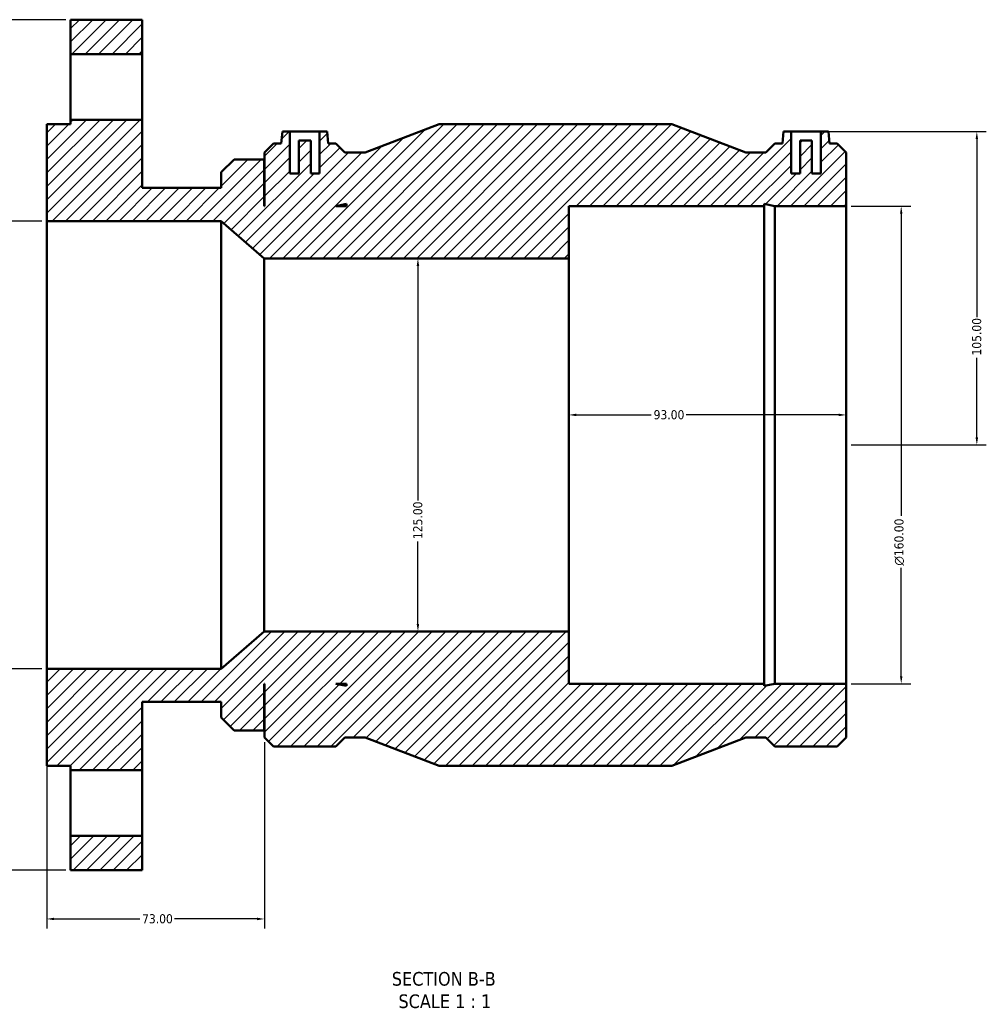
# Model space of a CAD drawing. Header units: millimetres. Extents: x -151 to 1147, y -665 to 1067.
# Tile 2 of 7: x 318 to 642, y -665 to -336. Entities that reach past the tile are written whole.
import ezdxf

# ---------------------------------------------------------------- set-up
doc = ezdxf.new("R2010")
doc.units = ezdxf.units.MM
for name, color, linetype, lineweight in [('Dimension (ANSI)', 7, 'Continuous', 25), ('Hatch (ANSI)', 7, 'Continuous', 18), ('Symbol (ANSI)', 7, 'Continuous', 25), ('Visible (ANSI)', 7, 'Continuous', 50)]:
    doc.layers.add(name, color=color, linetype=linetype, lineweight=lineweight)
doc.styles.add('Label Text (ANSI)', font='tahoma.ttf')
doc.styles.add('Note Text (ANSI)', font='tahoma.ttf')
doc.dimstyles.new('Default - mm (ANSI)', dxfattribs={"dimtxt": 3.048, "dimasz": 2.5, "dimexe": 3.175, "dimexo": 1.6002, "dimgap": 0.8, "dimtad": 0, "dimtoh": 1, "dimrnd": 1e-08, "dimzin": 4, "dimdsep": 46, "dimtxsty": 'Note Text (ANSI)', "dimcen": 0.09, "dimdle": 10, "dimclrd": 256, "dimclre": 256, "dimclrt": 256, "dimadec": 1, "dimazin": 1, "dimtfac": 1, "dimtofl": 0, "dimtmove": 0, "dimatfit": 3, "dimfxl": 1, "dimtolj": 1, "dimtzin": 4, "dimlwd": -1, "dimlwe": -1, "dimarcsym": 0})

# ---------------------------------------------------------------- blocks, each defined once
blk = doc.blocks.new('*D7')
at = {"layer": 'Defpoints', "color": 0, "transparency": 16777216}
for p in [(586.55, -373.03), (595.03, -478.03), (638.8, -478.03)]:
    blk.add_point(p, dxfattribs=at)
at = {"layer": 'Dimension (ANSI)', "transparency": 16777216}
for p, q in [((588.15, -373.03), (641.98, -373.03)), ((638.8, -375.53), (638.8, -435.19)), ((638.8, -475.53), (638.8, -448.87)), ((596.63, -478.03), (641.98, -478.03))]:
    blk.add_line(p, q, dxfattribs=at)
for points in [[(638.38, -375.53), (639.22, -375.53), (638.8, -373.03)], [(638.38, -475.53), (639.22, -475.53), (638.8, -478.03)]]:
    blk.add_solid(points, dxfattribs=at)
at = {"layer": 'Dimension (ANSI)', "transparency": 16777216, "insert": (637.21, -448.07), "char_height": 3.048, "attachment_point": 1, "rotation": 90, "style": 'Note Text (ANSI)'}
blk.add_mtext('\\A1;105.00', dxfattribs=at)
blk = doc.blocks.new('*D10')
at = {"layer": 'Defpoints', "color": 0, "transparency": 16777216}
for p in [(327.03, -403.03), (293.03, -553.03), (327.03, -553.03)]:
    blk.add_point(p, dxfattribs=at)
at = {"layer": 'Dimension (ANSI)', "transparency": 16777216}
for p, q in [((325.43, -403.03), (289.86, -403.03)), ((293.03, -405.53), (293.03, -494.32)), ((293.03, -550.53), (293.03, -511.75)), ((325.43, -553.03), (289.86, -553.03))]:
    blk.add_line(p, q, dxfattribs=at)
for points in [[(292.61, -405.53), (293.45, -405.53), (293.03, -403.03)], [(292.61, -550.53), (293.45, -550.53), (293.03, -553.03)]]:
    blk.add_solid(points, dxfattribs=at)
at = {"layer": 'Dimension (ANSI)', "transparency": 16777216, "insert": (290.74, -510.95), "char_height": 3.048, "attachment_point": 1, "rotation": 90, "style": 'Note Text (ANSI)'}
blk.add_mtext('\\A1;\\fAIGDT|b0|i0;\\H3.0480;\\ln\\fTahoma|b0|i0;\\H3.0480;150.00', dxfattribs=at)
blk = doc.blocks.new('*D11')
at = {"layer": 'Defpoints', "color": 0, "transparency": 16777216}
for p in [(595.03, -398.03), (595.03, -558.03), (613.45, -558.03)]:
    blk.add_point(p, dxfattribs=at)
at = {"layer": 'Dimension (ANSI)', "transparency": 16777216}
for p, q in [((596.63, -398.03), (616.63, -398.03)), ((613.45, -400.53), (613.45, -501.82)), ((613.45, -555.53), (613.45, -519.25)), ((596.63, -558.03), (616.63, -558.03))]:
    blk.add_line(p, q, dxfattribs=at)
for points in [[(613.04, -400.53), (613.87, -400.53), (613.45, -398.03)], [(613.04, -555.53), (613.87, -555.53), (613.45, -558.03)]]:
    blk.add_solid(points, dxfattribs=at)
at = {"layer": 'Dimension (ANSI)', "transparency": 16777216, "insert": (611.16, -518.45), "char_height": 3.048, "attachment_point": 1, "rotation": 90, "style": 'Note Text (ANSI)'}
blk.add_mtext('\\A1;\\fAIGDT|b0|i0;\\H3.0480;\\ln\\fTahoma|b0|i0;\\H3.0480;160.00', dxfattribs=at)
blk = doc.blocks.new('*D12')
at = {"layer": 'Defpoints', "color": 0, "transparency": 16777216}
for p in [(262.53, -335.53), (335.03, -335.53), (335.03, -620.53)]:
    blk.add_point(p, dxfattribs=at)
at = {"layer": 'Dimension (ANSI)', "transparency": 16777216}
for p, q in [((333.43, -335.53), (259.36, -335.53)), ((262.53, -338.03), (262.53, -443.57)), ((262.53, -618.03), (262.53, -457.49)), ((333.43, -620.53), (259.36, -620.53))]:
    blk.add_line(p, q, dxfattribs=at)
for points in [[(262.12, -338.03), (262.95, -338.03), (262.53, -335.53)], [(262.12, -618.03), (262.95, -618.03), (262.53, -620.53)]]:
    blk.add_solid(points, dxfattribs=at)
at = {"layer": 'Dimension (ANSI)', "transparency": 16777216, "insert": (260.94, -456.69), "char_height": 3.048, "attachment_point": 1, "rotation": 90, "style": 'Note Text (ANSI)'}
blk.add_mtext('\\A1;285.00', dxfattribs=at)
blk = doc.blocks.new('*D13')
at = {"layer": 'Defpoints', "color": 0, "transparency": 16777216}
for p in [(451.46, -415.53), (451.46, -540.53), (451.46, -540.53)]:
    blk.add_point(p, dxfattribs=at)
at = {"layer": 'Dimension (ANSI)', "transparency": 16777216}
for p, q in [((451.46, -418.03), (451.46, -496.69)), ((451.46, -538.03), (451.46, -510.37))]:
    blk.add_line(p, q, dxfattribs=at)
for points in [[(451.04, -418.03), (451.88, -418.03), (451.46, -415.53)], [(451.04, -538.03), (451.88, -538.03), (451.46, -540.53)]]:
    blk.add_solid(points, dxfattribs=at)
at = {"layer": 'Dimension (ANSI)', "transparency": 16777216, "insert": (449.87, -509.57), "char_height": 3.048, "attachment_point": 1, "rotation": 90, "style": 'Note Text (ANSI)'}
blk.add_mtext('\\A1;125.00', dxfattribs=at)
blk = doc.blocks.new('*D14')
at = {"layer": 'Defpoints', "color": 0, "transparency": 16777216}
for p in [(502.03, -467.96), (502.03, -478.03), (595.03, -478.03)]:
    blk.add_point(p, dxfattribs=at)
at = {"layer": 'Dimension (ANSI)', "transparency": 16777216}
for p, q in [((504.53, -467.96), (529.67, -467.96)), ((592.53, -467.96), (541.39, -467.96))]:
    blk.add_line(p, q, dxfattribs=at)
for points in [[(504.53, -467.55), (504.53, -468.38), (502.03, -467.96)], [(592.53, -467.55), (592.53, -468.38), (595.03, -467.96)]]:
    blk.add_solid(points, dxfattribs=at)
at = {"layer": 'Dimension (ANSI)', "transparency": 16777216, "insert": (530.47, -466.37), "char_height": 3.048, "attachment_point": 1, "style": 'Note Text (ANSI)'}
blk.add_mtext('\\A1;93.00', dxfattribs=at)
blk = doc.blocks.new('*D15')
at = {"layer": 'Defpoints', "color": 0, "transparency": 16777216}
for p in [(327.03, -553.03), (400.03, -576.05), (400.03, -636.86)]:
    blk.add_point(p, dxfattribs=at)
at = {"layer": 'Dimension (ANSI)', "transparency": 16777216}
for p, q in [((327.03, -554.63), (327.03, -640.04)), ((400.03, -577.65), (400.03, -640.04)), ((329.53, -636.86), (358.21, -636.86)), ((397.53, -636.86), (369.86, -636.86))]:
    blk.add_line(p, q, dxfattribs=at)
for points in [[(329.53, -636.44), (329.53, -637.28), (327.03, -636.86)], [(397.53, -636.44), (397.53, -637.28), (400.03, -636.86)]]:
    blk.add_solid(points, dxfattribs=at)
at = {"layer": 'Dimension (ANSI)', "transparency": 16777216, "insert": (359.01, -635.27), "char_height": 3.048, "attachment_point": 1, "style": 'Note Text (ANSI)'}
blk.add_mtext('\\A1;73.00', dxfattribs=at)

msp = doc.modelspace()

# ---------------------------------------------------------------- hatches: boundary and pattern name
at = {"layer": 'Hatch (ANSI)'}
h = msp.add_hatch(dxfattribs=at)
h.set_pattern_fill('ANSI31', color=256, scale=25.4, style=0)
h.set_pattern_definition([(45, (0, 0), (-2.245064, 2.245064), [])])
h.paths.add_polyline_path([(359.0312, -609.0326), (335.0312, -609.0326), (335.0312, -620.5326), (359.0312, -620.5326)])
h.paths.add_polyline_path([(335.0312, -347.0326), (359.0312, -347.0326), (359.0312, -335.5326), (335.0312, -335.5326)])
h.paths.add_polyline_path([(502.0312, -540.5326), (399.9312, -540.5326), (385.5312, -553.0326), (327.0312, -553.0326), (327.0312, -585.5326), (335.0312, -585.5326), (335.0312, -587.0326), (359.0312, -587.0326), (359.0312, -564.1401), (385.5312, -564.1401), (385.5312, -569.4076), (389.8312, -573.7076), (399.9312, -573.7076), (399.9312, -558.0326), (400.0312, -558.0326), (400.0312, -576.0511), (403.0627, -579.0826), (423.9697, -579.0826), (427.0012, -576.0511), (433.7437, -576.0511), (458.5312, -585.5326), (536.5312, -585.5326), (561.3187, -576.0511), (568.0612, -576.0511), (571.0927, -579.0826), (591.9997, -579.0826), (595.0312, -576.0511), (595.0312, -558.0326), (571.0927, -558.0326), (567.5668, -558.7821), (567.5668, -558.0326), (502.0312, -558.0326)])
h.paths.add_polyline_path([(427.4956, -558.7821), (423.9697, -558.0326), (427.4956, -558.0326)], flags=0)
h.paths.add_polyline_path([(589.3918, -376.9826), (589.0462, -373.0326), (586.5462, -373.0326), (586.5462, -387.0326), (583.5462, -387.0326), (583.5462, -376.0326), (579.5462, -376.0326), (579.5462, -387.0326), (576.5462, -387.0326), (576.5462, -373.0326), (574.0462, -373.0326), (573.7006, -376.9826), (571.0927, -376.9826), (568.0612, -380.0141), (561.3187, -380.0141), (536.5312, -370.5326), (458.5312, -370.5326), (433.7437, -380.0141), (427.0012, -380.0141), (423.9697, -376.9826), (421.3618, -376.9826), (421.0162, -373.0326), (418.5162, -373.0326), (418.5162, -387.0326), (415.5162, -387.0326), (415.5162, -376.0326), (411.5162, -376.0326), (411.5162, -387.0326), (408.5162, -387.0326), (408.5162, -373.0326), (406.0162, -373.0326), (405.6706, -376.9826), (403.0627, -376.9826), (400.0312, -380.0141), (400.0312, -398.0326), (399.9312, -398.0326), (399.9312, -382.3576), (389.8312, -382.3576), (385.5312, -386.6576), (385.5312, -391.9251), (359.0312, -391.9251), (359.0312, -369.0326), (335.0312, -369.0326), (335.0312, -370.5326), (327.0312, -370.5326), (327.0312, -403.0326), (385.5312, -403.0326), (399.9312, -415.5326), (502.0312, -415.5326), (502.0312, -398.0326), (567.5668, -398.0326), (567.5668, -397.2832), (571.0927, -398.0326), (595.0312, -398.0326), (595.0312, -380.0141), (591.9997, -376.9826)])
h.paths.add_polyline_path([(423.9697, -398.0326), (427.4956, -397.2832), (427.4956, -398.0326)], flags=0)

# ---------------------------------------------------------------- linework, layer by layer
at = {"layer": 'Visible (ANSI)'}
for p, q in [((359.0312, -335.5326), (335.0312, -335.5326)), ((335.0312, -335.5326), (335.0312, -347.0326)), ((359.0312, -347.0326), (359.0312, -335.5326)), ((335.0312, -347.0326), (359.0312, -347.0326)), ((335.0312, -369.0326), (335.0312, -347.0326)), ((359.0312, -347.0326), (359.0312, -369.0326)), ((359.0312, -369.0326), (335.0312, -369.0326)), ((335.0312, -369.0326), (335.0312, -370.5326)), ((359.0312, -391.9251), (359.0312, -369.0326)), ((335.0312, -370.5326), (327.0312, -370.5326)), ((327.0312, -370.5326), (327.0312, -403.0326)), ((458.5312, -370.5326), (433.7437, -380.0141)), ((536.5312, -370.5326), (458.5312, -370.5326)), ((561.3187, -380.0141), (536.5312, -370.5326)), ((406.0162, -373.0326), (405.6706, -376.9826)), ((408.5162, -373.0326), (406.0162, -373.0326)), ((408.5162, -387.0326), (408.5162, -373.0326)), ((408.5162, -373.0326), (418.5162, -373.0326)), ((415.5162, -376.0326), (411.5162, -376.0326)), ((411.5162, -376.0326), (411.5162, -387.0326)), ((415.5162, -387.0326), (415.5162, -376.0326)), ((421.0162, -373.0326), (418.5162, -373.0326)), ((418.5162, -373.0326), (418.5162, -387.0326)), ((421.3618, -376.9826), (421.0162, -373.0326)), ((574.0462, -373.0326), (573.7006, -376.9826)), ((576.5462, -373.0326), (574.0462, -373.0326)), ((576.5462, -387.0326), (576.5462, -373.0326)), ((576.5462, -373.0326), (586.5462, -373.0326)), ((583.5462, -376.0326), (579.5462, -376.0326)), ((579.5462, -376.0326), (579.5462, -387.0326)), ((583.5462, -387.0326), (583.5462, -376.0326)), ((589.0462, -373.0326), (586.5462, -373.0326)), ((586.5462, -373.0326), (586.5462, -387.0326)), ((589.3918, -376.9826), (589.0462, -373.0326)), ((403.0627, -376.9826), (400.0312, -380.0141)), ((405.6706, -376.9826), (403.0627, -376.9826)), ((423.9697, -376.9826), (421.3618, -376.9826)), ((427.0012, -380.0141), (423.9697, -376.9826)), ((571.0927, -376.9826), (568.0612, -380.0141)), ((573.7006, -376.9826), (571.0927, -376.9826)), ((591.9997, -376.9826), (589.3918, -376.9826)), ((595.0312, -380.0141), (591.9997, -376.9826)), ((389.8312, -382.3576), (385.5312, -386.6576)), ((399.9312, -382.3576), (389.8312, -382.3576)), ((399.9312, -398.0326), (399.9312, -382.3576)), ((400.0312, -380.0141), (400.0312, -398.0326)), ((433.7437, -380.0141), (427.0012, -380.0141)), ((568.0612, -380.0141), (561.3187, -380.0141)), ((595.0312, -398.0326), (595.0312, -380.0141)), ((385.5312, -386.6576), (385.5312, -391.9251)), ((411.5162, -387.0326), (408.5162, -387.0326)), ((418.5162, -387.0326), (415.5162, -387.0326)), ((579.5462, -387.0326), (576.5462, -387.0326)), ((586.5462, -387.0326), (583.5462, -387.0326)), ((385.5312, -391.9251), (359.0312, -391.9251)), ((400.0312, -398.0326), (399.9312, -398.0326)), ((423.9697, -398.0326), (427.4956, -397.2832)), ((427.4956, -398.0326), (423.9697, -398.0326)), ((427.4956, -397.2832), (427.4956, -398.0326)), ((502.0312, -415.5326), (502.0312, -398.0326)), ((502.0312, -398.0326), (567.5668, -398.0326)), ((567.5668, -398.0326), (567.5668, -397.2832)), ((567.5668, -397.2832), (571.0927, -398.0326)), ((567.5668, -558.0326), (567.5668, -398.0326)), ((571.0927, -398.0326), (595.0312, -398.0326)), ((571.0927, -558.0326), (571.0927, -398.0326)), ((595.0312, -558.0326), (595.0312, -398.0326)), ((327.0312, -403.0326), (385.5312, -403.0326)), ((327.0312, -553.0326), (327.0312, -403.0326)), ((385.5312, -403.0326), (399.9312, -415.5326)), ((385.5312, -553.0326), (385.5312, -403.0326)), ((399.9312, -415.5326), (502.0312, -415.5326)), ((399.9312, -540.5326), (399.9312, -415.5326)), ((502.0312, -540.5326), (502.0312, -415.5326)), ((399.9312, -540.5326), (385.5312, -553.0326)), ((502.0312, -540.5326), (399.9312, -540.5326)), ((502.0312, -558.0326), (502.0312, -540.5326)), ((385.5312, -553.0326), (327.0312, -553.0326)), ((327.0312, -553.0326), (327.0312, -585.5326)), ((399.9312, -573.7076), (399.9312, -558.0326)), ((399.9312, -558.0326), (400.0312, -558.0326)), ((400.0312, -558.0326), (400.0312, -576.0511)), ((427.4956, -558.7821), (423.9697, -558.0326)), ((423.9697, -558.0326), (427.4956, -558.0326)), ((427.4956, -558.0326), (427.4956, -558.7821)), ((567.5668, -558.0326), (502.0312, -558.0326)), ((571.0927, -558.0326), (567.5668, -558.7821)), ((567.5668, -558.7821), (567.5668, -558.0326)), ((595.0312, -558.0326), (571.0927, -558.0326)), ((595.0312, -576.0511), (595.0312, -558.0326)), ((359.0312, -587.0326), (359.0312, -564.1401)), ((359.0312, -564.1401), (385.5312, -564.1401)), ((385.5312, -564.1401), (385.5312, -569.4076)), ((385.5312, -569.4076), (389.8312, -573.7076)), ((389.8312, -573.7076), (399.9312, -573.7076)), ((400.0312, -576.0511), (403.0627, -579.0826)), ((423.9697, -579.0826), (427.0012, -576.0511)), ((427.0012, -576.0511), (433.7437, -576.0511)), ((433.7437, -576.0511), (458.5312, -585.5326)), ((536.5312, -585.5326), (561.3187, -576.0511)), ((561.3187, -576.0511), (568.0612, -576.0511)), ((568.0612, -576.0511), (571.0927, -579.0826)), ((591.9997, -579.0826), (595.0312, -576.0511)), ((403.0627, -579.0826), (423.9697, -579.0826)), ((571.0927, -579.0826), (591.9997, -579.0826)), ((327.0312, -585.5326), (335.0312, -585.5326)), ((335.0312, -585.5326), (335.0312, -587.0326)), ((335.0312, -587.0326), (359.0312, -587.0326)), ((335.0312, -609.0326), (335.0312, -587.0326)), ((359.0312, -587.0326), (359.0312, -609.0326)), ((458.5312, -585.5326), (536.5312, -585.5326)), ((359.0312, -609.0326), (335.0312, -609.0326)), ((335.0312, -609.0326), (335.0312, -620.5326)), ((359.0312, -620.5326), (359.0312, -609.0326)), ((335.0312, -620.5326), (359.0312, -620.5326))]:
    msp.add_line(p, q, dxfattribs=at)

# ---------------------------------------------------------------- texts
at = {"layer": 'Symbol (ANSI)', "char_height": 4.572, "attachment_point": 7, "style": 'Label Text (ANSI)'}
for s, insert in [('SECTION B-B', (442.7031, -659.2973)), ('SCALE 1 : 1', (444.9261, -666.8101))]:
    msp.add_mtext(s, dxfattribs=dict(at, insert=insert))

# ---------------------------------------------------------------- dimensions: what is measured, and where the dimension line sits
at = {"layer": 'Dimension (ANSI)'}
for base, p1, p2, angle, override, picture, middle in [((262.5323, -335.5326), (335.0312, -620.5326), (335.0312, -335.5326), 270, {"dimtoh": 0, "dimdec": 2, "dimtp": 0, "dimtm": 0, "dimtdec": 2, "dimatfit": 1}, '*D12', (262.5323, -450.5326)), ((638.8012, -478.0326), (586.5462, -373.0326), (595.0312, -478.0326), 90, {"dimtoh": 0, "dimdec": 2, "dimtp": 0, "dimtm": 0, "dimtdec": 2, "dimatfit": 1}, '*D7', (638.8012, -442.0326)), ((451.4603, -540.5326), (451.4603, -415.5326), (451.4603, -540.5326), 270, {"dimtoh": 0, "dimdec": 2, "dimse1": 1, "dimse2": 1, "dimtp": 0, "dimtm": 0, "dimtdec": 2, "dimatfit": 1}, '*D13', (451.4603, -503.5326)), ((502.0312, -467.9621), (595.0312, -478.0326), (502.0312, -478.0326), 180, {"dimtoh": 0, "dimdec": 2, "dimse1": 1, "dimse2": 1, "dimtp": 0, "dimtm": 0, "dimtdec": 2, "dimatfit": 1}, '*D14', (535.5312, -467.9621)), ((400.0312, -636.861), (327.0312, -553.0326), (400.0312, -576.0511), 180, {"dimtoh": 0, "dimdec": 2, "dimtp": 0, "dimtm": 0, "dimtdec": 2, "dimatfit": 1}, '*D15', (364.0312, -636.861))]:
    dim = msp.add_linear_dim(base=base, p1=p1, p2=p2, angle=angle, dimstyle='Default - mm (ANSI)', override=override, dxfattribs=at)
    dim.commit()
    dim.dimension.update_dxf_attribs({"geometry": picture, "text_midpoint": middle, "dimtype": 160})
for base, p1, p2, picture, middle in [((613.4537, -558.0326), (595.0312, -398.0326), (595.0312, -558.0326), '*D11', (613.4537, -510.5326)), ((293.0312, -553.0326), (327.0312, -403.0326), (327.0312, -553.0326), '*D10', (293.0312, -503.0326))]:
    dim = msp.add_linear_dim(base=base, p1=p1, p2=p2, angle=90, text='\\fAIGDT|b0|i0;\\H3.0480;\\ln\\fTahoma|b0|i0;\\H3.0480;<>', dimstyle='Default - mm (ANSI)', override={"dimtoh": 0, "dimdec": 2, "dimtp": 0, "dimtm": 0, "dimtdec": 2, "dimatfit": 1}, dxfattribs=at)
    dim.commit()
    dim.dimension.update_dxf_attribs({"geometry": picture, "text_midpoint": middle, "dimtype": 160})

doc.saveas('drawing.dxf')
